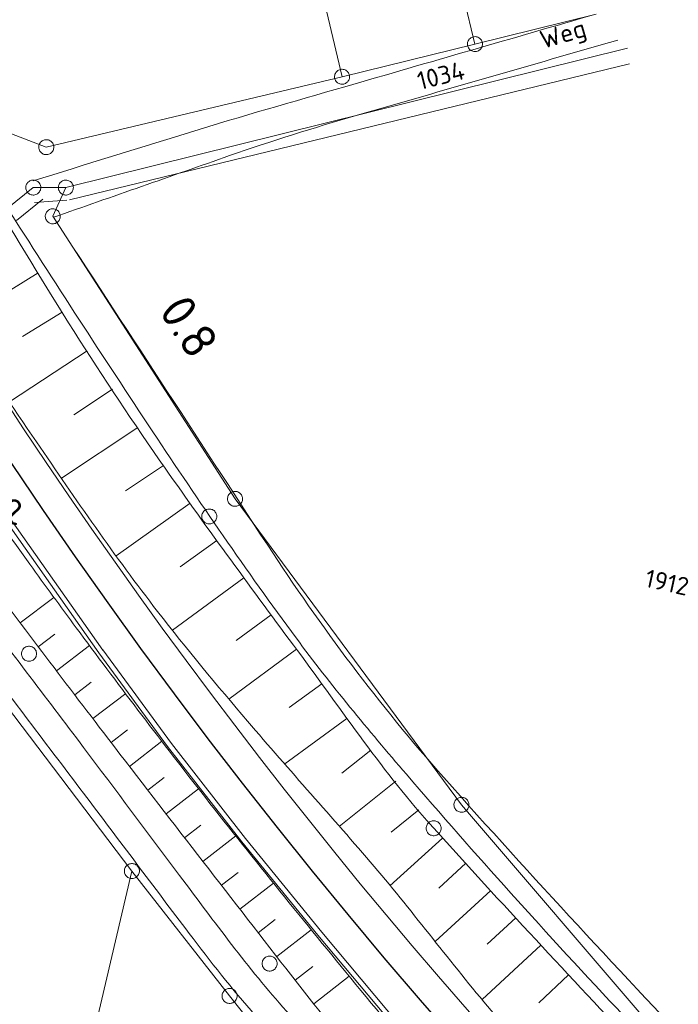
# Model space of a CAD drawing. Header units: metres. Extents: x 3425540 to 3446143, y 5432760 to 5444637.
# Tile 82 of 256: x 3435988 to 3436054, y 5439328 to 5439426. Entities that reach past the tile are written whole.
import ezdxf
from ezdxf.enums import TextEntityAlignment as Align

# ---------------------------------------------------------------- set-up
doc = ezdxf.new("R2010")
doc.units = ezdxf.units.M
for name, color, linetype, lineweight in [('B_Bestand', 9, 'Continuous', 18), ('B_Böschung', 9, 'Continuous', 18), ('B_Flurgrenzen', 9, 'Continuous', 18), ('B_Gleisachse', 9, 'Continuous', 25), ('B_Kilometrierung', 9, 'Continuous', 25), ('Bestand Kabeltröge', 9, 'Continuous', 18), ('Bestand_Neu_Strecke 3443', 9, 'Continuous', 18)]:
    doc.layers.add(name, color=color, linetype=linetype, lineweight=lineweight)
doc.styles.get("Standard").update_dxf_attribs({"font": 'isocpeur.ttf'})

msp = doc.modelspace()

# ---------------------------------------------------------------- linework, layer by layer
at = {"layer": 'B_Bestand'}
for points, knots in [([(3436243.48, 5439185.827), (3436242.869, 5439186.295), (3436242.258, 5439186.763), (3436241.647, 5439187.231), (3436240.395, 5439188.19), (3436238.906, 5439188.796), (3436237.476, 5439189.466), (3436235.168, 5439190.549), (3436232.736, 5439191.351), (3436230.475, 5439192.521), (3436224.97, 5439195.37), (3436219.582, 5439198.445), (3436214.088, 5439201.312), (3436207.498, 5439204.752), (3436200.694, 5439207.8), (3436194.245, 5439211.5), (3436191.09, 5439213.31), (3436187.939, 5439215.127), (3436184.786, 5439216.939), (3436181.112, 5439219.051), (3436177.436, 5439221.159), (3436173.763, 5439223.272), (3436169.942, 5439225.471), (3436166.278, 5439227.933), (3436162.59, 5439230.35), (3436159.323, 5439232.491), (3436156.065, 5439234.642), (3436152.833, 5439236.833), (3436149.199, 5439239.297), (3436145.591, 5439241.798), (3436141.995, 5439244.317), (3436136.531, 5439248.145), (3436131.118, 5439252.04), (3436125.758, 5439256.014), (3436121.065, 5439259.494), (3436116.454, 5439263.078), (3436111.905, 5439266.744), (3436108.909, 5439269.159), (3436105.949, 5439271.614), (3436103, 5439274.085), (3436098.586, 5439277.785), (3436094.213, 5439281.528), (3436089.89, 5439285.336), (3436085.88, 5439288.868), (3436081.967, 5439292.503), (3436078.197, 5439296.289), (3436075.665, 5439298.832), (3436073.17, 5439301.407), (3436070.698, 5439304.007), (3436067.006, 5439307.89), (3436063.374, 5439311.83), (3436059.675, 5439315.705), (3436056.098, 5439319.452), (3436052.374, 5439323.056), (3436048.801, 5439326.806), (3436044.967, 5439330.83), (3436041.229, 5439334.94), (3436037.502, 5439339.063), (3436033.973, 5439342.967), (3436030.513, 5439346.925), (3436027.075, 5439350.91), (3436023.264, 5439355.329), (3436019.551, 5439359.824), (3436016.069, 5439364.512), (3436011.085, 5439371.224), (3436006.39, 5439378.119), (3436001.768, 5439385.076), (3435996.807, 5439392.544), (3435991.931, 5439400.054), (3435987.11, 5439407.613), (3435983.061, 5439413.963), (3435978.851, 5439420.231), (3435975.434, 5439426.942), (3435972.075, 5439433.538), (3435968.857, 5439440.194), (3435965.601, 5439446.836), (3435963.135, 5439451.866), (3435960.398, 5439456.773), (3435958.237, 5439461.941), (3435956.405, 5439466.321), (3435954.574, 5439470.701), (3435952.742, 5439475.081)], [0, 0, 0, 0, 0.0055, 0.0055, 0.0055, 0.016774, 0.016774, 0.016774, 0.034971, 0.034971, 0.034971, 0.079272, 0.079272, 0.079272, 0.13241, 0.13241, 0.13241, 0.158404, 0.158404, 0.158404, 0.188689, 0.188689, 0.188689, 0.220198, 0.220198, 0.220198, 0.248105, 0.248105, 0.248105, 0.279482, 0.279482, 0.279482, 0.327155, 0.327155, 0.327155, 0.368899, 0.368899, 0.368899, 0.396392, 0.396392, 0.396392, 0.437548, 0.437548, 0.437548, 0.475716, 0.475716, 0.475716, 0.501352, 0.501352, 0.501352, 0.539643, 0.539643, 0.539643, 0.576663, 0.576663, 0.576663, 0.616376, 0.616376, 0.616376, 0.653974, 0.653974, 0.653974, 0.695657, 0.695657, 0.695657, 0.755328, 0.755328, 0.755328, 0.819374, 0.819374, 0.819374, 0.873171, 0.873171, 0.873171, 0.926037, 0.926037, 0.926037, 0.96607, 0.96607, 0.96607, 1, 1, 1, 1]), ([(3436241.291, 5439164.688), (3436239.995, 5439165.728), (3436238.698, 5439166.767), (3436237.402, 5439167.806), (3436235.418, 5439169.397), (3436233.322, 5439170.837), (3436231.217, 5439172.274), (3436228.849, 5439173.891), (3436226.43, 5439175.416), (3436223.887, 5439176.742), (3436221.929, 5439177.763), (3436219.948, 5439178.721), (3436217.931, 5439179.607), (3436214.69, 5439181.031), (3436211.451, 5439182.458), (3436208.195, 5439183.846), (3436205.677, 5439184.919), (3436203.157, 5439185.987), (3436200.636, 5439187.054), (3436197.704, 5439188.295), (3436194.743, 5439189.464), (3436191.816, 5439190.72), (3436188.614, 5439192.095), (3436185.523, 5439193.711), (3436182.424, 5439195.304), (3436178.124, 5439197.515), (3436173.808, 5439199.692), (3436169.597, 5439202.064), (3436166.711, 5439203.69), (3436163.829, 5439205.322), (3436160.946, 5439206.953), (3436156.095, 5439209.699), (3436151.242, 5439212.439), (3436146.4, 5439215.202), (3436141.854, 5439217.796), (3436137.499, 5439220.707), (3436133.114, 5439223.566), (3436128.659, 5439226.471), (3436124.222, 5439229.395), (3436119.827, 5439232.388), (3436116.631, 5439234.565), (3436113.467, 5439236.784), (3436110.321, 5439239.033), (3436107.388, 5439241.13), (3436104.48, 5439243.259), (3436101.616, 5439245.45), (3436098.497, 5439247.836), (3436095.421, 5439250.273), (3436092.375, 5439252.75), (3436088.187, 5439256.157), (3436084.031, 5439259.598), (3436079.891, 5439263.062), (3436075.611, 5439266.643), (3436071.364, 5439270.257), (3436067.177, 5439273.947), (3436064.014, 5439276.735), (3436060.948, 5439279.627), (3436057.9, 5439282.54), (3436052.759, 5439287.454), (3436047.654, 5439292.396), (3436042.701, 5439297.499), (3436039.37, 5439300.931), (3436036.081, 5439304.399), (3436032.851, 5439307.924), (3436029.673, 5439311.392), (3436026.516, 5439314.879), (3436023.343, 5439318.351), (3436020.609, 5439321.343), (3436017.8, 5439324.263), (3436015.097, 5439327.287), (3436011.271, 5439331.568), (3436007.895, 5439336.223), (3436004.445, 5439340.808), (3436001.244, 5439345.062), (3435998.067, 5439349.333), (3435994.858, 5439353.58), (3435991.046, 5439358.626), (3435987.214, 5439363.657), (3435983.404, 5439368.704), (3435980.049, 5439373.148), (3435976.746, 5439377.629), (3435973.439, 5439382.109), (3435970.154, 5439386.56), (3435966.986, 5439391.091), (3435963.818, 5439395.629), (3435961.929, 5439398.335), (3435960.092, 5439401.076), (3435958.455, 5439403.945), (3435956.267, 5439407.779), (3435954.248, 5439411.692), (3435952.271, 5439415.632), (3435950.149, 5439419.862), (3435948.154, 5439424.154), (3435945.97, 5439428.35), (3435945.118, 5439429.987), (3435944.267, 5439431.623), (3435943.415, 5439433.259)], [0, 0, 0, 0, 0.012174, 0.012174, 0.012174, 0.030809, 0.030809, 0.030809, 0.051775, 0.051775, 0.051775, 0.067917, 0.067917, 0.067917, 0.093851, 0.093851, 0.093851, 0.113906, 0.113906, 0.113906, 0.137234, 0.137234, 0.137234, 0.162759, 0.162759, 0.162759, 0.198171, 0.198171, 0.198171, 0.22244, 0.22244, 0.22244, 0.263281, 0.263281, 0.263281, 0.301624, 0.301624, 0.301624, 0.340577, 0.340577, 0.340577, 0.368904, 0.368904, 0.368904, 0.395316, 0.395316, 0.395316, 0.424078, 0.424078, 0.424078, 0.463625, 0.463625, 0.463625, 0.504502, 0.504502, 0.504502, 0.535386, 0.535386, 0.535386, 0.58747, 0.58747, 0.58747, 0.622498, 0.622498, 0.622498, 0.656962, 0.656962, 0.656962, 0.686659, 0.686659, 0.686659, 0.728698, 0.728698, 0.728698, 0.767702, 0.767702, 0.767702, 0.814037, 0.814037, 0.814037, 0.854831, 0.854831, 0.854831, 0.895359, 0.895359, 0.895359, 0.919526, 0.919526, 0.919526, 0.951819, 0.951819, 0.951819, 0.986484, 0.986484, 0.986484, 1, 1, 1, 1]), ([(3436252.509, 5439148.589), (3436251.555, 5439150.041), (3436250.6, 5439151.492), (3436249.646, 5439152.943), (3436248.013, 5439155.426), (3436245.343, 5439157.042), (3436243.118, 5439159.015), (3436241.254, 5439160.668), (3436239.395, 5439162.317), (3436237.506, 5439163.942), (3436235.547, 5439165.628), (3436233.52, 5439167.213), (3436231.435, 5439168.753), (3436228.501, 5439170.921), (3436225.44, 5439172.904), (3436222.158, 5439174.482), (3436219.242, 5439175.884), (3436216.299, 5439177.196), (3436213.339, 5439178.492), (3436210.485, 5439179.742), (3436207.628, 5439180.975), (3436204.749, 5439182.159), (3436202.036, 5439183.275), (3436199.067, 5439183.708), (3436196.388, 5439184.909), (3436192.613, 5439186.601), (3436188.903, 5439188.42), (3436185.198, 5439190.258), (3436178.801, 5439193.431), (3436172.408, 5439196.59), (3436166.071, 5439199.882), (3436158.784, 5439203.667), (3436151.668, 5439207.749), (3436144.654, 5439212.027), (3436136.854, 5439216.784), (3436129.166, 5439221.691), (3436121.662, 5439226.892), (3436118.396, 5439229.156), (3436115.157, 5439231.453), (3436111.927, 5439233.767), (3436108.083, 5439236.521), (3436104.23, 5439239.257), (3436100.473, 5439242.131), (3436097.229, 5439244.613), (3436094.099, 5439247.235), (3436090.997, 5439249.889), (3436086.408, 5439253.815), (3436081.828, 5439257.749), (3436077.253, 5439261.69), (3436072.966, 5439265.383), (3436068.681, 5439269.076), (3436064.424, 5439272.804), (3436060.684, 5439276.08), (3436057.115, 5439279.543), (3436053.543, 5439283.002), (3436049.463, 5439286.953), (3436045.417, 5439290.934), (3436041.436, 5439294.984), (3436037.763, 5439298.722), (3436034.12, 5439302.486), (3436030.556, 5439306.327), (3436027.246, 5439309.894), (3436023.977, 5439313.496), (3436020.706, 5439317.098), (3436017.779, 5439320.322), (3436014.861, 5439323.552), (3436012, 5439326.837), (3436009.693, 5439329.487), (3436007.503, 5439332.236), (3436005.386, 5439335.037), (3436001.867, 5439339.692), (3435998.37, 5439344.363), (3435994.849, 5439349.015), (3435990.917, 5439354.21), (3435986.984, 5439359.403), (3435983.052, 5439364.598), (3435979.689, 5439369.042), (3435976.342, 5439373.497), (3435972.994, 5439377.952), (3435968.195, 5439384.337), (3435963.34, 5439390.724), (3435959.365, 5439397.659), (3435955.911, 5439403.686), (3435952.602, 5439409.781), (3435949.286, 5439415.877), (3435946.996, 5439420.088), (3435944.705, 5439424.298), (3435942.415, 5439428.508)], [0, 0, 0, 0, 0.012229, 0.012229, 0.012229, 0.033152, 0.033152, 0.033152, 0.050678, 0.050678, 0.050678, 0.068857, 0.068857, 0.068857, 0.094445, 0.094445, 0.094445, 0.117181, 0.117181, 0.117181, 0.1391, 0.1391, 0.1391, 0.159756, 0.159756, 0.159756, 0.188863, 0.188863, 0.188863, 0.239112, 0.239112, 0.239112, 0.296893, 0.296893, 0.296893, 0.361146, 0.361146, 0.361146, 0.389115, 0.389115, 0.389115, 0.422399, 0.422399, 0.422399, 0.45114, 0.45114, 0.45114, 0.493653, 0.493653, 0.493653, 0.533487, 0.533487, 0.533487, 0.568485, 0.568485, 0.568485, 0.60846, 0.60846, 0.60846, 0.645346, 0.645346, 0.645346, 0.6796, 0.6796, 0.6796, 0.710257, 0.710257, 0.710257, 0.73498, 0.73498, 0.73498, 0.77606, 0.77606, 0.77606, 0.821928, 0.821928, 0.821928, 0.861163, 0.861163, 0.861163, 0.917394, 0.917394, 0.917394, 0.966255, 0.966255, 0.966255, 1, 1, 1, 1]), ([(3435989.828, 5439410.108), (3435995.031, 5439411.72), (3436000.233, 5439413.331), (3436005.436, 5439414.942), (3436010.584, 5439416.537), (3436015.772, 5439418), (3436020.95, 5439419.496), (3436029.311, 5439421.913), (3436037.673, 5439424.329), (3436046.034, 5439426.745)], [0, 0, 0, 0, 0.278742, 0.278742, 0.278742, 0.55457, 0.55457, 0.55457, 1, 1, 1, 1]), ([(3435991.848, 5439406.468), (3435997.709, 5439408.518), (3436003.569, 5439410.568), (3436009.43, 5439412.618), (3436013.6, 5439414.077), (3436017.82, 5439415.391), (3436022.065, 5439416.615), (3436030.767, 5439419.125), (3436039.469, 5439421.634), (3436048.171, 5439424.143)], [0, 0, 0, 0, 0.315446, 0.315446, 0.315446, 0.539874, 0.539874, 0.539874, 1, 1, 1, 1]), ([(3435991.783, 5439406.568), (3435998.934, 5439395.628), (3436006.084, 5439384.688), (3436013.235, 5439373.747), (3436018.539, 5439365.632), (3436024.369, 5439357.837), (3436030.812, 5439350.575), (3436039.623, 5439340.644), (3436048.676, 5439330.986), (3436057.76, 5439321.324), (3436064.213, 5439314.46), (3436070.363, 5439307.295), (3436077.251, 5439300.871), (3436083.799, 5439294.764), (3436090.404, 5439288.721), (3436096.974, 5439282.639), (3436099.032, 5439280.735), (3436101.085, 5439278.825), (3436103.144, 5439276.921), (3436107.913, 5439272.511), (3436112.969, 5439268.398), (3436118.263, 5439264.627), (3436123.742, 5439260.725), (3436129.259, 5439256.89), (3436134.798, 5439253.079), (3436142.969, 5439247.458), (3436151.135, 5439241.836), (3436159.346, 5439236.272), (3436163.905, 5439233.183), (3436168.538, 5439230.21), (3436173.193, 5439227.264), (3436176.987, 5439224.863), (3436180.8, 5439222.49), (3436184.737, 5439220.334), (3436191.442, 5439216.664), (3436198.186, 5439213.072), (3436204.895, 5439209.411), (3436208.348, 5439207.527), (3436211.801, 5439205.645), (3436215.248, 5439203.749), (3436216.573, 5439203.02), (3436217.887, 5439202.271), (3436219.196, 5439201.514), (3436220.969, 5439200.489), (3436222.724, 5439199.431), (3436224.485, 5439198.385), (3436226.032, 5439197.467), (3436227.532, 5439196.482), (3436229.088, 5439195.563), (3436230.283, 5439194.857), (3436231.604, 5439194.342), (3436232.961, 5439194.073), (3436233.889, 5439193.89), (3436234.816, 5439193.706), (3436235.744, 5439193.522)], [0, 0, 0, 0, 0.119261, 0.119261, 0.119261, 0.207723, 0.207723, 0.207723, 0.328694, 0.328694, 0.328694, 0.414628, 0.414628, 0.414628, 0.496322, 0.496322, 0.496322, 0.521909, 0.521909, 0.521909, 0.581179, 0.581179, 0.581179, 0.642523, 0.642523, 0.642523, 0.733012, 0.733012, 0.733012, 0.783257, 0.783257, 0.783257, 0.82421, 0.82421, 0.82421, 0.893945, 0.893945, 0.893945, 0.929837, 0.929837, 0.929837, 0.943635, 0.943635, 0.943635, 0.962327, 0.962327, 0.962327, 0.978749, 0.978749, 0.978749, 0.991371, 0.991371, 0.991371, 1, 1, 1, 1])]:
    msp.add_open_spline(points, degree=3, knots=knots, dxfattribs=at)
at = {"layer": 'B_Böschung'}
for p, q in [((3435990.335, 5439400.932), (3435982.375, 5439396.065)), ((3435992.728, 5439397.018), (3435988.76, 5439394.592)), ((3435995.197, 5439393.153), (3435987.461, 5439388.044)), ((3435997.74, 5439389.334), (3435993.893, 5439386.775)), ((3436000.283, 5439385.516), (3435992.657, 5439380.438)), ((3436002.825, 5439381.697), (3435999.046, 5439379.181)), ((3436005.487, 5439377.96), (3435998.092, 5439372.707)), ((3436008.156, 5439374.23), (3436004.5, 5439371.615)), ((3436010.85, 5439370.517), (3436003.733, 5439365.287)), ((3435988.527, 5439366.014), (3435991.893, 5439368.552)), ((3436013.571, 5439366.823), (3436010.09, 5439364.258)), ((3435990.333, 5439363.618), (3435991.998, 5439364.884)), ((3435992.151, 5439361.231), (3435995.456, 5439363.748)), ((3436016.105, 5439363.385), (3436009.361, 5439358.415)), ((3435993.968, 5439358.844), (3435995.612, 5439360.096)), ((3436018.624, 5439359.936), (3436015.37, 5439357.557)), ((3435995.785, 5439356.457), (3435999.057, 5439358.948)), ((3436021.143, 5439356.486), (3436014.932, 5439351.95)), ((3435997.608, 5439354.075), (3435999.231, 5439355.324)), ((3435999.44, 5439351.699), (3436002.682, 5439354.199)), ((3436023.525, 5439353.316), (3436020.641, 5439351.015)), ((3436001.272, 5439349.324), (3436002.892, 5439350.573)), ((3436003.104, 5439346.948), (3436006.343, 5439349.446)), ((3436026.013, 5439350.228), (3436020.385, 5439345.697)), ((3436028.324, 5439347.36), (3436025.566, 5439345.138)), ((3436004.936, 5439344.572), (3436006.571, 5439345.833)), ((3436006.772, 5439342.2), (3436010.067, 5439344.755)), ((3436030.699, 5439344.548), (3436025.432, 5439339.777)), ((3436033.011, 5439342.028), (3436030.316, 5439339.558)), ((3436008.612, 5439339.83), (3436010.273, 5439341.119)), ((3436010.451, 5439337.46), (3436013.802, 5439340.06)), ((3436035.508, 5439339.306), (3436029.958, 5439334.216)), ((3436038.005, 5439336.585), (3436035.148, 5439333.964)), ((3436012.29, 5439335.09), (3436013.992, 5439336.411)), ((3436014.13, 5439332.72), (3436017.589, 5439335.404)), ((3436040.505, 5439333.867), (3436034.657, 5439328.43)), ((3436015.98, 5439330.359), (3436017.724, 5439331.727)), ((3436017.834, 5439328), (3436021.361, 5439330.771)), ((3436043.273, 5439330.893), (3436040.287, 5439328.113))]:
    msp.add_line(p, q, dxfattribs=at)
for points, knots in [([(3435952.762, 5439475.241), (3435954.644, 5439470.74), (3435956.526, 5439466.238), (3435958.408, 5439461.736), (3435963.392, 5439449.815), (3435969.515, 5439438.412), (3435975.487, 5439426.938), (3435978.63, 5439420.9), (3435981.891, 5439414.946), (3435985.352, 5439409.081), (3435990.916, 5439399.652), (3435996.728, 5439390.401), (3436003.001, 5439381.433), (3436007.301, 5439375.285), (3436011.743, 5439369.26), (3436016.213, 5439363.238), (3436020.651, 5439357.259), (3436024.816, 5439351.056), (3436029.803, 5439345.525), (3436036.539, 5439338.055), (3436043.43, 5439330.745), (3436050.27, 5439323.378), (3436058.139, 5439314.903), (3436065.489, 5439305.914), (3436073.917, 5439297.996), (3436081.747, 5439290.64), (3436089.576, 5439283.284), (3436097.406, 5439275.928)], [0, 0, 0, 0, 0.058907, 0.058907, 0.058907, 0.214902, 0.214902, 0.214902, 0.297001, 0.297001, 0.297001, 0.429002, 0.429002, 0.429002, 0.519492, 0.519492, 0.519492, 0.609337, 0.609337, 0.609337, 0.730694, 0.730694, 0.730694, 0.870299, 0.870299, 0.870299, 1, 1, 1, 1]), ([(3435948.938, 5439457.872), (3435949.957, 5439455.685), (3435950.977, 5439453.498), (3435951.996, 5439451.31), (3435954.472, 5439445.997), (3435957.127, 5439440.77), (3435959.782, 5439435.541), (3435962.463, 5439430.261), (3435965.186, 5439425.001), (3435968.185, 5439419.895), (3435971.289, 5439414.611), (3435974.502, 5439409.394), (3435977.631, 5439404.126), (3435979.472, 5439401.026), (3435981.266, 5439397.899), (3435983.119, 5439394.804), (3435985.315, 5439391.137), (3435987.736, 5439387.615), (3435990.139, 5439384.078), (3435994.042, 5439378.333), (3435997.994, 5439372.635), (3436002.248, 5439367.142), (3436005.141, 5439363.406), (3436008.163, 5439359.784), (3436011.229, 5439356.193), (3436015.392, 5439351.318), (3436019.713, 5439346.582), (3436023.866, 5439341.701), (3436027.864, 5439337.002), (3436031.554, 5439332.047), (3436035.545, 5439327.336), (3436039.851, 5439322.253), (3436044.314, 5439317.314), (3436048.989, 5439312.564), (3436052.74, 5439308.753), (3436056.558, 5439305.023), (3436060.477, 5439301.391), (3436064.388, 5439297.766), (3436068.312, 5439294.159), (3436072.284, 5439290.602), (3436076.753, 5439286.6), (3436081.294, 5439282.683), (3436085.782, 5439278.701), (3436086.649, 5439277.931), (3436087.497, 5439277.143), (3436088.336, 5439276.339), (3436088.762, 5439275.931), (3436089.118, 5439275.457), (3436089.485, 5439274.998), (3436089.706, 5439274.722), (3436089.81, 5439274.364), (3436090.059, 5439274.104), (3436090.283, 5439273.87), (3436090.556, 5439273.711), (3436090.825, 5439273.529), (3436091.219, 5439273.264), (3436091.571, 5439272.827), (3436092.038, 5439272.827), (3436093.059, 5439272.827), (3436094.08, 5439272.827), (3436095.101, 5439272.827)], [0, 0, 0, 0, 0.030285, 0.030285, 0.030285, 0.103855, 0.103855, 0.103855, 0.17815, 0.17815, 0.17815, 0.255047, 0.255047, 0.255047, 0.3003, 0.3003, 0.3003, 0.353926, 0.353926, 0.353926, 0.441022, 0.441022, 0.441022, 0.500263, 0.500263, 0.500263, 0.580699, 0.580699, 0.580699, 0.658148, 0.658148, 0.658148, 0.741705, 0.741705, 0.741705, 0.808744, 0.808744, 0.808744, 0.875652, 0.875652, 0.875652, 0.950932, 0.950932, 0.950932, 0.965485, 0.965485, 0.965485, 0.972872, 0.972872, 0.972872, 0.977317, 0.977317, 0.977317, 0.981324, 0.981324, 0.981324, 0.987186, 0.987186, 0.987186, 1, 1, 1, 1]), ([(3435946.017, 5439444.656), (3435947.258, 5439442.261), (3435948.498, 5439439.866), (3435949.739, 5439437.471), (3435951.301, 5439434.456), (3435952.853, 5439431.436), (3435954.41, 5439428.418), (3435956.882, 5439423.626), (3435959.243, 5439418.779), (3435961.724, 5439413.989), (3435964.44, 5439408.745), (3435967.613, 5439403.753), (3435970.865, 5439398.821), (3435974.351, 5439393.535), (3435977.87, 5439388.283), (3435981.508, 5439383.104), (3435984.15, 5439379.343), (3435986.796, 5439375.588), (3435989.486, 5439371.861), (3435991.017, 5439369.74), (3435992.562, 5439367.63), (3435994.121, 5439365.528), (3435998.2, 5439360.028), (3436002.334, 5439354.572), (3436006.551, 5439349.176), (3436011.453, 5439342.903), (3436016.476, 5439336.732), (3436021.522, 5439330.574), (3436024.245, 5439327.251), (3436026.984, 5439323.944), (3436029.794, 5439320.694), (3436032.401, 5439317.679), (3436035.081, 5439314.73), (3436037.772, 5439311.789), (3436040.953, 5439308.312), (3436044.155, 5439304.858), (3436047.428, 5439301.466), (3436051.898, 5439296.835), (3436056.464, 5439292.305), (3436061.099, 5439287.839), (3436064.859, 5439284.216), (3436068.654, 5439280.634), (3436072.483, 5439277.083), (3436075.642, 5439274.154), (3436078.821, 5439271.248), (3436082.053, 5439268.398), (3436086.61, 5439264.379), (3436091.241, 5439260.451), (3436095.918, 5439256.572), (3436099.549, 5439253.561), (3436103.219, 5439250.601), (3436106.894, 5439247.643), (3436110.946, 5439244.382), (3436114.991, 5439241.116), (3436119.203, 5439238.056), (3436124.541, 5439234.178), (3436130.097, 5439230.637), (3436135.623, 5439227.04), (3436141.572, 5439223.168), (3436147.507, 5439219.289), (3436153.575, 5439215.604), (3436160.857, 5439211.182), (3436168.3, 5439207.054), (3436175.78, 5439202.978), (3436180.547, 5439200.381), (3436185.325, 5439197.815), (3436190.18, 5439195.386), (3436198.919, 5439191.014), (3436207.731, 5439186.811), (3436216.601, 5439182.713), (3436219.62, 5439181.318), (3436222.657, 5439179.971), (3436225.699, 5439178.625), (3436229.364, 5439177.004), (3436233.046, 5439175.448), (3436236.792, 5439174.003), (3436238.49, 5439173.349), (3436240.228, 5439172.807), (3436241.997, 5439172.397), (3436242.982, 5439172.169), (3436243.967, 5439171.941), (3436244.952, 5439171.712)], [0, 0, 0, 0, 0.019513, 0.019513, 0.019513, 0.044078, 0.044078, 0.044078, 0.083087, 0.083087, 0.083087, 0.125792, 0.125792, 0.125792, 0.171564, 0.171564, 0.171564, 0.204808, 0.204808, 0.204808, 0.223733, 0.223733, 0.223733, 0.273264, 0.273264, 0.273264, 0.330844, 0.330844, 0.330844, 0.361916, 0.361916, 0.361916, 0.390748, 0.390748, 0.390748, 0.424833, 0.424833, 0.424833, 0.47138, 0.47138, 0.47138, 0.509147, 0.509147, 0.509147, 0.54031, 0.54031, 0.54031, 0.584255, 0.584255, 0.584255, 0.618374, 0.618374, 0.618374, 0.655997, 0.655997, 0.655997, 0.703678, 0.703678, 0.703678, 0.755005, 0.755005, 0.755005, 0.816602, 0.816602, 0.816602, 0.855857, 0.855857, 0.855857, 0.926519, 0.926519, 0.926519, 0.950571, 0.950571, 0.950571, 0.97955, 0.97955, 0.97955, 0.992685, 0.992685, 0.992685, 1, 1, 1, 1]), ([(3435944.37, 5439437.277), (3435945.442, 5439434.942), (3435946.515, 5439432.607), (3435947.587, 5439430.272), (3435950.35, 5439424.255), (3435953.909, 5439418.637), (3435957.149, 5439412.86), (3435958.861, 5439409.809), (3435960.545, 5439406.745), (3435962.344, 5439403.742), (3435965.021, 5439399.274), (3435967.913, 5439394.946), (3435970.783, 5439390.6), (3435972.251, 5439388.377), (3435973.712, 5439386.151), (3435975.249, 5439383.974), (3435978.017, 5439380.053), (3435980.861, 5439376.19), (3435983.745, 5439372.355), (3435988.087, 5439366.582), (3435992.436, 5439360.815), (3435996.832, 5439355.082), (3436002.71, 5439347.417), (3436008.637, 5439339.792), (3436014.562, 5439332.163), (3436017.056, 5439328.952), (3436019.587, 5439325.773), (3436022.145, 5439322.61), (3436026.658, 5439317.029), (3436031.48, 5439311.718), (3436036.417, 5439306.5), (3436042.47, 5439300.103), (3436048.643, 5439293.843), (3436055.117, 5439287.882), (3436059.202, 5439284.12), (3436063.33, 5439280.415), (3436067.482, 5439276.728), (3436076.581, 5439268.649), (3436085.745, 5439260.662), (3436094.977, 5439252.729), (3436100.452, 5439248.024), (3436105.997, 5439243.372), (3436112.015, 5439239.38), (3436118.682, 5439234.958), (3436125.53, 5439230.839), (3436132.236, 5439226.492), (3436137.731, 5439222.93), (3436143.162, 5439219.27), (3436148.677, 5439215.73), (3436155.575, 5439211.302), (3436162.731, 5439207.314), (3436169.963, 5439203.438), (3436182.057, 5439196.956), (3436194.362, 5439190.993), (3436206.809, 5439185.215), (3436215.41, 5439181.223), (3436224.035, 5439177.34), (3436232.952, 5439174.113), (3436235.259, 5439173.278), (3436237.599, 5439172.573), (3436239.939, 5439171.833), (3436240.634, 5439171.614), (3436241.327, 5439171.41), (3436242.035, 5439171.226), (3436242.469, 5439171.114), (3436242.929, 5439171.129), (3436243.372, 5439171.165), (3436243.66, 5439171.188), (3436243.964, 5439171.217), (3436244.223, 5439171.347), (3436244.466, 5439171.469), (3436244.709, 5439171.591), (3436244.952, 5439171.712)], [0, 0, 0, 0, 0.018715, 0.018715, 0.018715, 0.066943, 0.066943, 0.066943, 0.092421, 0.092421, 0.092421, 0.130339, 0.130339, 0.130339, 0.149739, 0.149739, 0.149739, 0.184685, 0.184685, 0.184685, 0.237298, 0.237298, 0.237298, 0.307648, 0.307648, 0.307648, 0.337259, 0.337259, 0.337259, 0.389512, 0.389512, 0.389512, 0.453578, 0.453578, 0.453578, 0.494007, 0.494007, 0.494007, 0.582612, 0.582612, 0.582612, 0.635161, 0.635161, 0.635161, 0.693378, 0.693378, 0.693378, 0.741085, 0.741085, 0.741085, 0.800762, 0.800762, 0.800762, 0.90056, 0.90056, 0.90056, 0.969517, 0.969517, 0.969517, 0.987361, 0.987361, 0.987361, 0.992658, 0.992658, 0.992658, 0.995908, 0.995908, 0.995908, 0.998021, 0.998021, 0.998021, 1, 1, 1, 1])]:
    msp.add_open_spline(points, degree=3, knots=knots, dxfattribs=at)
at = {"layer": 'B_Flurgrenzen'}
for p, q in [((3436020.658, 5439420.492), (3436004.269, 5439489.453)), ((3436033.924, 5439423.744), (3436022.608, 5439470.586)), ((3436033.925, 5439423.744), (3436046.021, 5439426.737)), ((3435993.084, 5439409.432), (3436049.142, 5439423.354)), ((3436020.658, 5439420.492), (3436033.925, 5439423.744)), ((3435991.133, 5439413.465), (3436020.658, 5439420.492)), ((3435986.321, 5439415.286), (3435991.133, 5439413.465)), ((3435987.228, 5439407.33), (3435989.832, 5439409.431)), ((3435989.832, 5439409.431), (3435993.084, 5439409.432)), ((3435993.084, 5439409.432), (3435991.783, 5439406.568)), ((3435991.783, 5439406.568), (3436009.972, 5439378.384)), ((3436009.972, 5439378.384), (3436032.577, 5439347.864)), ((3435985.398, 5439360.049), (3435999.677, 5439341.256)), ((3436032.577, 5439347.864), (3436053.909, 5439323.012)), ((3435999.677, 5439341.256), (3435984.651, 5439277.097)), ((3435999.677, 5439341.256), (3436009.43, 5439328.789)), ((3436009.43, 5439328.789), (3436010.73, 5439327.163))]:
    msp.add_line(p, q, dxfattribs=at)
for points in [[(3436034.657, 5439423.583), (3436034.671, 5439423.676), (3436034.673, 5439423.766), (3436034.665, 5439423.865), (3436034.642, 5439423.955), (3436034.607, 5439424.041), (3436034.566, 5439424.129), (3436034.516, 5439424.206), (3436034.453, 5439424.275), (3436034.382, 5439424.339), (3436034.302, 5439424.387), (3436034.221, 5439424.429), (3436034.131, 5439424.461), (3436034.039, 5439424.481), (3436033.944, 5439424.49), (3436033.852, 5439424.486), (3436033.759, 5439424.476), (3436033.668, 5439424.448), (3436033.582, 5439424.413), (3436033.505, 5439424.363), (3436033.43, 5439424.301), (3436033.362, 5439424.238), (3436033.304, 5439424.166), (3436033.254, 5439424.08), (3436033.218, 5439423.997), (3436033.192, 5439423.906), (3436033.177, 5439423.813), (3436033.175, 5439423.722), (3436033.184, 5439423.624), (3436033.206, 5439423.534), (3436033.242, 5439423.448), (3436033.283, 5439423.36), (3436033.332, 5439423.283), (3436033.396, 5439423.214), (3436033.466, 5439423.15), (3436033.546, 5439423.102), (3436033.628, 5439423.06), (3436033.717, 5439423.028), (3436033.81, 5439423.008), (3436033.905, 5439422.999), (3436033.996, 5439423.003), (3436034.089, 5439423.012), (3436034.18, 5439423.041), (3436034.266, 5439423.076), (3436034.344, 5439423.125), (3436034.418, 5439423.188), (3436034.487, 5439423.251), (3436034.545, 5439423.323), (3436034.594, 5439423.409), (3436034.63, 5439423.492), (3436034.657, 5439423.583)], [(3436021.391, 5439420.33), (3436021.405, 5439420.423), (3436021.407, 5439420.513), (3436021.399, 5439420.612), (3436021.376, 5439420.702), (3436021.341, 5439420.788), (3436021.3, 5439420.876), (3436021.25, 5439420.953), (3436021.187, 5439421.022), (3436021.116, 5439421.086), (3436021.036, 5439421.134), (3436020.955, 5439421.176), (3436020.865, 5439421.208), (3436020.773, 5439421.228), (3436020.678, 5439421.237), (3436020.586, 5439421.233), (3436020.493, 5439421.223), (3436020.402, 5439421.195), (3436020.316, 5439421.16), (3436020.239, 5439421.11), (3436020.164, 5439421.048), (3436020.096, 5439420.985), (3436020.038, 5439420.913), (3436019.988, 5439420.827), (3436019.952, 5439420.744), (3436019.926, 5439420.653), (3436019.911, 5439420.56), (3436019.909, 5439420.469), (3436019.918, 5439420.371), (3436019.94, 5439420.281), (3436019.976, 5439420.195), (3436020.017, 5439420.107), (3436020.066, 5439420.03), (3436020.13, 5439419.961), (3436020.2, 5439419.897), (3436020.28, 5439419.849), (3436020.362, 5439419.807), (3436020.451, 5439419.775), (3436020.544, 5439419.755), (3436020.639, 5439419.746), (3436020.73, 5439419.75), (3436020.823, 5439419.759), (3436020.914, 5439419.788), (3436021, 5439419.823), (3436021.078, 5439419.872), (3436021.152, 5439419.935), (3436021.221, 5439419.998), (3436021.279, 5439420.07), (3436021.328, 5439420.156), (3436021.364, 5439420.239), (3436021.391, 5439420.33)], [(3435991.866, 5439413.304), (3435991.88, 5439413.397), (3435991.882, 5439413.487), (3435991.874, 5439413.586), (3435991.851, 5439413.676), (3435991.816, 5439413.762), (3435991.775, 5439413.85), (3435991.725, 5439413.927), (3435991.662, 5439413.996), (3435991.591, 5439414.06), (3435991.511, 5439414.108), (3435991.43, 5439414.15), (3435991.34, 5439414.182), (3435991.248, 5439414.202), (3435991.153, 5439414.211), (3435991.061, 5439414.207), (3435990.968, 5439414.197), (3435990.877, 5439414.169), (3435990.791, 5439414.134), (3435990.714, 5439414.084), (3435990.639, 5439414.022), (3435990.571, 5439413.959), (3435990.513, 5439413.887), (3435990.463, 5439413.801), (3435990.427, 5439413.718), (3435990.401, 5439413.627), (3435990.386, 5439413.534), (3435990.384, 5439413.443), (3435990.393, 5439413.345), (3435990.415, 5439413.255), (3435990.451, 5439413.169), (3435990.492, 5439413.081), (3435990.541, 5439413.004), (3435990.605, 5439412.935), (3435990.675, 5439412.871), (3435990.755, 5439412.823), (3435990.837, 5439412.781), (3435990.926, 5439412.749), (3435991.019, 5439412.729), (3435991.114, 5439412.72), (3435991.205, 5439412.724), (3435991.298, 5439412.733), (3435991.389, 5439412.762), (3435991.475, 5439412.797), (3435991.553, 5439412.846), (3435991.627, 5439412.909), (3435991.696, 5439412.972), (3435991.754, 5439413.044), (3435991.803, 5439413.13), (3435991.839, 5439413.213), (3435991.866, 5439413.304)], [(3435990.565, 5439409.269), (3435990.579, 5439409.362), (3435990.581, 5439409.452), (3435990.573, 5439409.551), (3435990.55, 5439409.641), (3435990.515, 5439409.727), (3435990.474, 5439409.815), (3435990.424, 5439409.892), (3435990.361, 5439409.961), (3435990.29, 5439410.025), (3435990.21, 5439410.073), (3435990.129, 5439410.115), (3435990.039, 5439410.147), (3435989.947, 5439410.167), (3435989.852, 5439410.176), (3435989.76, 5439410.172), (3435989.667, 5439410.162), (3435989.576, 5439410.134), (3435989.49, 5439410.099), (3435989.413, 5439410.049), (3435989.338, 5439409.987), (3435989.27, 5439409.924), (3435989.212, 5439409.852), (3435989.162, 5439409.766), (3435989.126, 5439409.683), (3435989.1, 5439409.592), (3435989.085, 5439409.499), (3435989.083, 5439409.408), (3435989.092, 5439409.31), (3435989.114, 5439409.22), (3435989.15, 5439409.134), (3435989.191, 5439409.046), (3435989.24, 5439408.969), (3435989.304, 5439408.9), (3435989.374, 5439408.836), (3435989.454, 5439408.788), (3435989.536, 5439408.746), (3435989.625, 5439408.714), (3435989.718, 5439408.694), (3435989.813, 5439408.685), (3435989.904, 5439408.689), (3435989.997, 5439408.698), (3435990.088, 5439408.727), (3435990.174, 5439408.762), (3435990.252, 5439408.811), (3435990.326, 5439408.874), (3435990.395, 5439408.937), (3435990.453, 5439409.009), (3435990.502, 5439409.095), (3435990.538, 5439409.178), (3435990.565, 5439409.269)], [(3435993.817, 5439409.27), (3435993.831, 5439409.363), (3435993.833, 5439409.453), (3435993.825, 5439409.552), (3435993.802, 5439409.642), (3435993.767, 5439409.728), (3435993.726, 5439409.816), (3435993.676, 5439409.893), (3435993.613, 5439409.962), (3435993.542, 5439410.026), (3435993.462, 5439410.074), (3435993.381, 5439410.116), (3435993.291, 5439410.148), (3435993.199, 5439410.168), (3435993.104, 5439410.177), (3435993.012, 5439410.173), (3435992.919, 5439410.163), (3435992.828, 5439410.135), (3435992.742, 5439410.1), (3435992.665, 5439410.05), (3435992.59, 5439409.988), (3435992.522, 5439409.925), (3435992.464, 5439409.853), (3435992.414, 5439409.767), (3435992.378, 5439409.684), (3435992.352, 5439409.593), (3435992.337, 5439409.5), (3435992.335, 5439409.409), (3435992.344, 5439409.311), (3435992.366, 5439409.221), (3435992.402, 5439409.135), (3435992.443, 5439409.047), (3435992.492, 5439408.97), (3435992.556, 5439408.901), (3435992.626, 5439408.837), (3435992.706, 5439408.789), (3435992.788, 5439408.747), (3435992.877, 5439408.715), (3435992.97, 5439408.695), (3435993.065, 5439408.686), (3435993.156, 5439408.69), (3435993.249, 5439408.699), (3435993.34, 5439408.728), (3435993.426, 5439408.763), (3435993.504, 5439408.812), (3435993.578, 5439408.875), (3435993.647, 5439408.938), (3435993.705, 5439409.01), (3435993.754, 5439409.096), (3435993.79, 5439409.179), (3435993.817, 5439409.27)], [(3435992.516, 5439406.407), (3435992.53, 5439406.5), (3435992.532, 5439406.59), (3435992.524, 5439406.689), (3435992.501, 5439406.779), (3435992.466, 5439406.865), (3435992.425, 5439406.953), (3435992.375, 5439407.03), (3435992.312, 5439407.099), (3435992.241, 5439407.163), (3435992.161, 5439407.211), (3435992.08, 5439407.253), (3435991.99, 5439407.285), (3435991.898, 5439407.305), (3435991.803, 5439407.314), (3435991.711, 5439407.31), (3435991.618, 5439407.3), (3435991.527, 5439407.272), (3435991.441, 5439407.237), (3435991.364, 5439407.187), (3435991.289, 5439407.125), (3435991.221, 5439407.062), (3435991.163, 5439406.99), (3435991.113, 5439406.904), (3435991.077, 5439406.821), (3435991.051, 5439406.73), (3435991.036, 5439406.637), (3435991.034, 5439406.546), (3435991.043, 5439406.448), (3435991.065, 5439406.358), (3435991.101, 5439406.272), (3435991.142, 5439406.184), (3435991.191, 5439406.107), (3435991.255, 5439406.038), (3435991.325, 5439405.974), (3435991.405, 5439405.926), (3435991.487, 5439405.884), (3435991.576, 5439405.852), (3435991.669, 5439405.832), (3435991.764, 5439405.823), (3435991.855, 5439405.827), (3435991.948, 5439405.836), (3435992.039, 5439405.865), (3435992.125, 5439405.9), (3435992.203, 5439405.949), (3435992.277, 5439406.012), (3435992.346, 5439406.075), (3435992.404, 5439406.147), (3435992.453, 5439406.233), (3435992.489, 5439406.316), (3435992.516, 5439406.407)], [(3436010.705, 5439378.223), (3436010.719, 5439378.316), (3436010.721, 5439378.406), (3436010.713, 5439378.505), (3436010.69, 5439378.595), (3436010.655, 5439378.681), (3436010.614, 5439378.769), (3436010.564, 5439378.846), (3436010.501, 5439378.915), (3436010.43, 5439378.979), (3436010.35, 5439379.027), (3436010.269, 5439379.069), (3436010.179, 5439379.101), (3436010.087, 5439379.121), (3436009.992, 5439379.13), (3436009.9, 5439379.126), (3436009.807, 5439379.116), (3436009.716, 5439379.088), (3436009.63, 5439379.053), (3436009.553, 5439379.003), (3436009.478, 5439378.941), (3436009.41, 5439378.878), (3436009.352, 5439378.806), (3436009.302, 5439378.72), (3436009.266, 5439378.637), (3436009.24, 5439378.546), (3436009.225, 5439378.453), (3436009.223, 5439378.362), (3436009.232, 5439378.264), (3436009.254, 5439378.174), (3436009.29, 5439378.088), (3436009.331, 5439378), (3436009.38, 5439377.923), (3436009.444, 5439377.854), (3436009.514, 5439377.79), (3436009.594, 5439377.742), (3436009.676, 5439377.7), (3436009.765, 5439377.668), (3436009.858, 5439377.648), (3436009.953, 5439377.639), (3436010.044, 5439377.643), (3436010.137, 5439377.652), (3436010.228, 5439377.681), (3436010.314, 5439377.716), (3436010.392, 5439377.765), (3436010.466, 5439377.828), (3436010.535, 5439377.891), (3436010.593, 5439377.963), (3436010.642, 5439378.049), (3436010.678, 5439378.132), (3436010.705, 5439378.223)], [(3436008.152, 5439376.625), (3436008.146, 5439376.719), (3436008.128, 5439376.808), (3436008.099, 5439376.903), (3436008.058, 5439376.985), (3436008.004, 5439377.062), (3436007.945, 5439377.139), (3436007.88, 5439377.204), (3436007.804, 5439377.257), (3436007.721, 5439377.304), (3436007.632, 5439377.334), (3436007.544, 5439377.357), (3436007.449, 5439377.369), (3436007.355, 5439377.369), (3436007.26, 5439377.357), (3436007.172, 5439377.334), (3436007.083, 5439377.304), (3436007, 5439377.257), (3436006.924, 5439377.204), (3436006.859, 5439377.139), (3436006.8, 5439377.062), (3436006.746, 5439376.985), (3436006.705, 5439376.903), (3436006.676, 5439376.808), (3436006.658, 5439376.719), (3436006.652, 5439376.625), (3436006.658, 5439376.531), (3436006.676, 5439376.442), (3436006.705, 5439376.347), (3436006.746, 5439376.265), (3436006.8, 5439376.188), (3436006.859, 5439376.111), (3436006.924, 5439376.046), (3436007, 5439375.993), (3436007.083, 5439375.946), (3436007.172, 5439375.916), (3436007.26, 5439375.893), (3436007.355, 5439375.881), (3436007.449, 5439375.881), (3436007.544, 5439375.893), (3436007.632, 5439375.916), (3436007.721, 5439375.946), (3436007.804, 5439375.993), (3436007.88, 5439376.046), (3436007.945, 5439376.111), (3436008.004, 5439376.188), (3436008.058, 5439376.265), (3436008.099, 5439376.347), (3436008.128, 5439376.442), (3436008.146, 5439376.531), (3436008.152, 5439376.625)], [(3435990.159, 5439362.932), (3435990.153, 5439363.026), (3435990.135, 5439363.115), (3435990.106, 5439363.21), (3435990.065, 5439363.292), (3435990.011, 5439363.369), (3435989.952, 5439363.446), (3435989.887, 5439363.511), (3435989.811, 5439363.564), (3435989.728, 5439363.611), (3435989.639, 5439363.641), (3435989.551, 5439363.664), (3435989.456, 5439363.676), (3435989.362, 5439363.676), (3435989.267, 5439363.664), (3435989.179, 5439363.641), (3435989.09, 5439363.611), (3435989.007, 5439363.564), (3435988.931, 5439363.511), (3435988.866, 5439363.446), (3435988.807, 5439363.369), (3435988.753, 5439363.292), (3435988.712, 5439363.21), (3435988.683, 5439363.115), (3435988.665, 5439363.026), (3435988.659, 5439362.932), (3435988.665, 5439362.838), (3435988.683, 5439362.749), (3435988.712, 5439362.654), (3435988.753, 5439362.572), (3435988.807, 5439362.495), (3435988.866, 5439362.418), (3435988.931, 5439362.353), (3435989.007, 5439362.3), (3435989.09, 5439362.253), (3435989.179, 5439362.223), (3435989.267, 5439362.2), (3435989.362, 5439362.188), (3435989.456, 5439362.188), (3435989.551, 5439362.2), (3435989.639, 5439362.223), (3435989.728, 5439362.253), (3435989.811, 5439362.3), (3435989.887, 5439362.353), (3435989.952, 5439362.418), (3435990.011, 5439362.495), (3435990.065, 5439362.572), (3435990.106, 5439362.654), (3435990.135, 5439362.749), (3435990.153, 5439362.838), (3435990.159, 5439362.932)], [(3436033.31, 5439347.703), (3436033.324, 5439347.796), (3436033.326, 5439347.886), (3436033.318, 5439347.985), (3436033.295, 5439348.075), (3436033.26, 5439348.161), (3436033.219, 5439348.249), (3436033.169, 5439348.326), (3436033.106, 5439348.395), (3436033.035, 5439348.459), (3436032.955, 5439348.507), (3436032.874, 5439348.549), (3436032.784, 5439348.581), (3436032.692, 5439348.601), (3436032.597, 5439348.61), (3436032.505, 5439348.606), (3436032.412, 5439348.596), (3436032.321, 5439348.568), (3436032.235, 5439348.533), (3436032.158, 5439348.483), (3436032.083, 5439348.421), (3436032.015, 5439348.358), (3436031.957, 5439348.286), (3436031.907, 5439348.2), (3436031.871, 5439348.117), (3436031.845, 5439348.026), (3436031.83, 5439347.933), (3436031.828, 5439347.842), (3436031.837, 5439347.744), (3436031.859, 5439347.654), (3436031.895, 5439347.568), (3436031.936, 5439347.48), (3436031.985, 5439347.403), (3436032.049, 5439347.334), (3436032.119, 5439347.27), (3436032.199, 5439347.222), (3436032.281, 5439347.18), (3436032.37, 5439347.148), (3436032.463, 5439347.128), (3436032.558, 5439347.119), (3436032.649, 5439347.123), (3436032.742, 5439347.132), (3436032.833, 5439347.161), (3436032.919, 5439347.196), (3436032.997, 5439347.245), (3436033.071, 5439347.308), (3436033.14, 5439347.371), (3436033.198, 5439347.443), (3436033.247, 5439347.529), (3436033.283, 5439347.612), (3436033.31, 5439347.703)], [(3436030.553, 5439345.525), (3436030.547, 5439345.619), (3436030.529, 5439345.708), (3436030.5, 5439345.803), (3436030.459, 5439345.885), (3436030.405, 5439345.962), (3436030.346, 5439346.039), (3436030.281, 5439346.104), (3436030.205, 5439346.157), (3436030.122, 5439346.204), (3436030.033, 5439346.234), (3436029.945, 5439346.257), (3436029.85, 5439346.269), (3436029.756, 5439346.269), (3436029.661, 5439346.257), (3436029.573, 5439346.234), (3436029.484, 5439346.204), (3436029.401, 5439346.157), (3436029.325, 5439346.104), (3436029.26, 5439346.039), (3436029.201, 5439345.962), (3436029.147, 5439345.885), (3436029.106, 5439345.803), (3436029.077, 5439345.708), (3436029.059, 5439345.619), (3436029.053, 5439345.525), (3436029.059, 5439345.431), (3436029.077, 5439345.342), (3436029.106, 5439345.247), (3436029.147, 5439345.165), (3436029.201, 5439345.088), (3436029.26, 5439345.011), (3436029.325, 5439344.946), (3436029.401, 5439344.893), (3436029.484, 5439344.846), (3436029.573, 5439344.816), (3436029.661, 5439344.793), (3436029.756, 5439344.781), (3436029.85, 5439344.781), (3436029.945, 5439344.793), (3436030.033, 5439344.816), (3436030.122, 5439344.846), (3436030.205, 5439344.893), (3436030.281, 5439344.946), (3436030.346, 5439345.011), (3436030.405, 5439345.088), (3436030.459, 5439345.165), (3436030.5, 5439345.247), (3436030.529, 5439345.342), (3436030.547, 5439345.431), (3436030.553, 5439345.525)], [(3436000.427, 5439341.256), (3436000.421, 5439341.35), (3436000.403, 5439341.439), (3436000.374, 5439341.534), (3436000.333, 5439341.616), (3436000.279, 5439341.693), (3436000.22, 5439341.77), (3436000.155, 5439341.835), (3436000.079, 5439341.888), (3435999.996, 5439341.935), (3435999.907, 5439341.965), (3435999.819, 5439341.988), (3435999.724, 5439342), (3435999.63, 5439342), (3435999.535, 5439341.988), (3435999.447, 5439341.965), (3435999.358, 5439341.935), (3435999.275, 5439341.888), (3435999.199, 5439341.835), (3435999.134, 5439341.77), (3435999.075, 5439341.693), (3435999.021, 5439341.616), (3435998.98, 5439341.534), (3435998.951, 5439341.439), (3435998.933, 5439341.35), (3435998.927, 5439341.256), (3435998.933, 5439341.162), (3435998.951, 5439341.073), (3435998.98, 5439340.978), (3435999.021, 5439340.896), (3435999.075, 5439340.819), (3435999.134, 5439340.742), (3435999.199, 5439340.677), (3435999.275, 5439340.624), (3435999.358, 5439340.577), (3435999.447, 5439340.547), (3435999.535, 5439340.524), (3435999.63, 5439340.512), (3435999.724, 5439340.512), (3435999.819, 5439340.524), (3435999.907, 5439340.547), (3435999.996, 5439340.577), (3436000.079, 5439340.624), (3436000.155, 5439340.677), (3436000.22, 5439340.742), (3436000.279, 5439340.819), (3436000.333, 5439340.896), (3436000.374, 5439340.978), (3436000.403, 5439341.073), (3436000.421, 5439341.162), (3436000.427, 5439341.256)], [(3436014.177, 5439332.024), (3436014.171, 5439332.118), (3436014.153, 5439332.207), (3436014.124, 5439332.302), (3436014.083, 5439332.384), (3436014.029, 5439332.461), (3436013.97, 5439332.538), (3436013.905, 5439332.603), (3436013.829, 5439332.656), (3436013.746, 5439332.703), (3436013.657, 5439332.733), (3436013.569, 5439332.756), (3436013.474, 5439332.768), (3436013.38, 5439332.768), (3436013.285, 5439332.756), (3436013.197, 5439332.733), (3436013.108, 5439332.703), (3436013.025, 5439332.656), (3436012.949, 5439332.603), (3436012.884, 5439332.538), (3436012.825, 5439332.461), (3436012.771, 5439332.384), (3436012.73, 5439332.302), (3436012.701, 5439332.207), (3436012.683, 5439332.118), (3436012.677, 5439332.024), (3436012.683, 5439331.93), (3436012.701, 5439331.841), (3436012.73, 5439331.746), (3436012.771, 5439331.664), (3436012.825, 5439331.587), (3436012.884, 5439331.51), (3436012.949, 5439331.445), (3436013.025, 5439331.392), (3436013.108, 5439331.345), (3436013.197, 5439331.315), (3436013.285, 5439331.292), (3436013.38, 5439331.28), (3436013.474, 5439331.28), (3436013.569, 5439331.292), (3436013.657, 5439331.315), (3436013.746, 5439331.345), (3436013.829, 5439331.392), (3436013.905, 5439331.445), (3436013.97, 5439331.51), (3436014.029, 5439331.587), (3436014.083, 5439331.664), (3436014.124, 5439331.746), (3436014.153, 5439331.841), (3436014.171, 5439331.93), (3436014.177, 5439332.024)], [(3436010.18, 5439328.789), (3436010.174, 5439328.883), (3436010.156, 5439328.972), (3436010.127, 5439329.067), (3436010.086, 5439329.149), (3436010.032, 5439329.226), (3436009.973, 5439329.303), (3436009.908, 5439329.368), (3436009.832, 5439329.421), (3436009.749, 5439329.468), (3436009.66, 5439329.498), (3436009.572, 5439329.521), (3436009.477, 5439329.533), (3436009.383, 5439329.533), (3436009.288, 5439329.521), (3436009.2, 5439329.498), (3436009.111, 5439329.468), (3436009.028, 5439329.421), (3436008.952, 5439329.368), (3436008.887, 5439329.303), (3436008.828, 5439329.226), (3436008.774, 5439329.149), (3436008.733, 5439329.067), (3436008.704, 5439328.972), (3436008.686, 5439328.883), (3436008.68, 5439328.789), (3436008.686, 5439328.695), (3436008.704, 5439328.606), (3436008.733, 5439328.511), (3436008.774, 5439328.429), (3436008.828, 5439328.352), (3436008.887, 5439328.275), (3436008.952, 5439328.21), (3436009.028, 5439328.157), (3436009.111, 5439328.11), (3436009.2, 5439328.08), (3436009.288, 5439328.057), (3436009.383, 5439328.045), (3436009.477, 5439328.045), (3436009.572, 5439328.057), (3436009.66, 5439328.08), (3436009.749, 5439328.11), (3436009.832, 5439328.157), (3436009.908, 5439328.21), (3436009.973, 5439328.275), (3436010.032, 5439328.352), (3436010.086, 5439328.429), (3436010.127, 5439328.511), (3436010.156, 5439328.606), (3436010.174, 5439328.695), (3436010.18, 5439328.789)]]:
    msp.add_lwpolyline(points, dxfattribs=at)
at = {"layer": 'B_Gleisachse'}
msp.add_arc((3436444.766, 5439687.842), 550.005, 193.46994, 269.09501, dxfattribs=at)
at = {"layer": 'Bestand Kabeltröge'}
for p, q in [((3435993.441, 5439408.207), (3436049.355, 5439421.764)), ((3435988.17, 5439406.163), (3435990.774, 5439408.264)), ((3435989.94, 5439407.935), (3435993.196, 5439408.169)), ((3435987.113, 5439376.147), (3435996.37, 5439363.012)), ((3435987.521, 5439376.435), (3435996.778, 5439363.3)), ((3435996.775, 5439363.304), (3436003.624, 5439353.978)), ((3435996.373, 5439363.008), (3436003.222, 5439353.682)), ((3436003.226, 5439353.676), (3436010.641, 5439344.178)), ((3436003.62, 5439353.984), (3436011.035, 5439344.486)), ((3436011.032, 5439344.49), (3436018.64, 5439335.168)), ((3436010.644, 5439344.174), (3436018.252, 5439334.852)), ((3436018.254, 5439334.849), (3436026.345, 5439325.205)), ((3436018.638, 5439335.171), (3436026.729, 5439325.527))]:
    msp.add_line(p, q, dxfattribs=at)
at = {"layer": 'Bestand_Neu_Strecke 3443', "linetype": 'Continuous', "lineweight": 15}
msp.add_arc((3436444.766, 5439687.842), 547.105, 193.46994, 248.02281, dxfattribs=at)

# ---------------------------------------------------------------- texts
at = {"layer": 'B_Bestand'}
msp.add_text('Weg', height=1.8, rotation=16.52379, dxfattribs=at).set_placement((3436042.784, 5439424.515), align=Align.MIDDLE)
msp.add_text('0002', height=2.5, rotation=347.53508, dxfattribs=at).set_placement((3435981.677, 5439377.179))
at = {"layer": 'B_Flurgrenzen'}
for s, rotation, p in [('1034', 14.06318, (3436030.52, 5439420.613)), ('1912', 347.53495, (3436053.1, 5439370.045))]:
    msp.add_text(s, height=1.8, rotation=rotation, dxfattribs=at).set_placement(p, align=Align.MIDDLE)
at = {"layer": 'B_Kilometrierung'}
msp.add_text('0.8', height=3.499, rotation=303.16298, dxfattribs=at).set_placement((3436005.389, 5439395.571), align=Align.MIDDLE)

doc.saveas('drawing.dxf')
